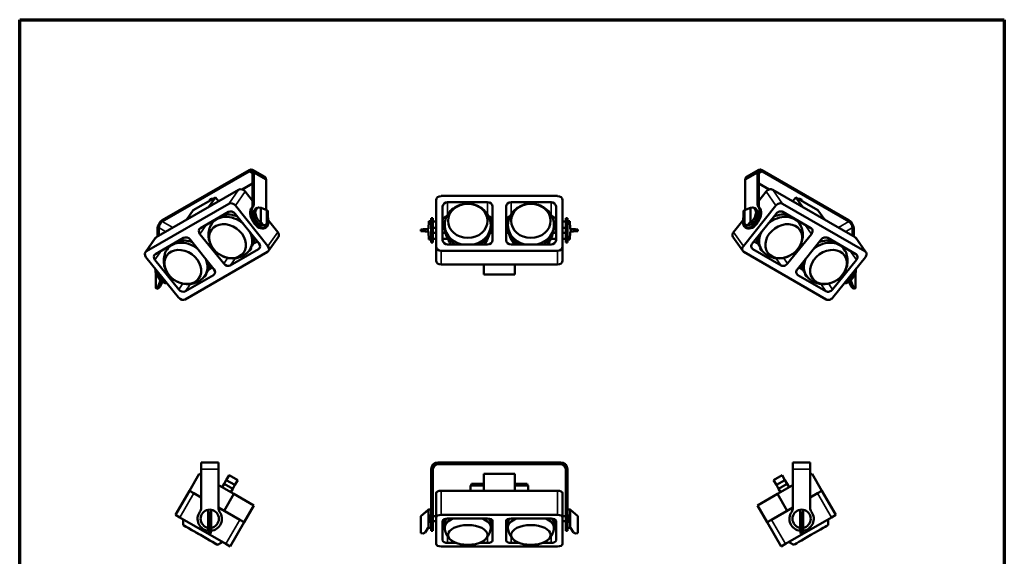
# Model space of a CAD drawing. Header units: millimetres. Extents: x 20 to 2980, y 20 to 2980.
# Tile 4 of 4: x 20 to 2980, y 1366 to 2980. Entities that reach past the tile are written whole.
import ezdxf

# ---------------------------------------------------------------- set-up
doc = ezdxf.new("R2010")
doc.units = ezdxf.units.MM
for name, color, linetype, lineweight in [('Border (ISO)', 7, 'Continuous', 70), ('Visible (ISO)', 7, 'Continuous', 50), ('Visible Narrow (ISO)', 7, 'Continuous', 35)]:
    doc.layers.add(name, color=color, linetype=linetype, lineweight=lineweight)

# ---------------------------------------------------------------- blocks, each defined once
blk = doc.blocks.new('Borders Chauvet')
at = {"layer": 'Border (ISO)'}
for p, q in [((20, 2980), (2980, 2980)), ((20, 20), (20, 2980)), ((2980, 2980), (2980, 20))]:
    blk.add_line(p, q, dxfattribs=at)

msp = doc.modelspace()

# ---------------------------------------------------------------- linework, layer by layer
at = {"layer": 'Visible (ISO)'}
for p, q in [((709.7, 2527.7), (448.8, 2377)), ((448.8, 2373), (709.7, 2523.6)), ((756.5, 2507.4), (719.7, 2528.7)), ((720.3, 2422.2), (720.3, 2517.5)), ((723.8, 2519.5), (723.8, 2424.2)), ((2205.4, 2507.4), (2242.2, 2528.7)), ((2238.1, 2519.5), (2238.1, 2424.2)), ((2241.6, 2422.2), (2241.6, 2517.5)), ((2513.1, 2377), (2252.2, 2527.7)), ((2252.2, 2523.6), (2513.1, 2373)), ((720.3, 2487.3), (689.2, 2469.3)), ((760.6, 2408.4), (760.6, 2498.3)), ((2201.3, 2408.2), (2201.3, 2498.3)), ((2272.7, 2469.3), (2241.6, 2487.3)), ((430.7, 2325.7), (678.2, 2468.5)), ((698, 2463.2), (720.3, 2435.5)), ((2241.6, 2435.5), (2263.9, 2463.2)), ((2283.7, 2468.5), (2531.2, 2325.7)), ((608.3, 2445.6), (542, 2407.4)), ((587.6, 2416.2), (608.3, 2445.6)), ((617.9, 2433.7), (608.3, 2445.6)), ((1271.9, 2436.7), (1271.9, 2298.2)), ((1636.9, 2449.7), (1286.9, 2449.7)), ((1306.5, 2431), (1426.3, 2431)), ((1497.5, 2431), (1617.3, 2431)), ((1651.9, 2298.2), (1651.9, 2436.7)), ((2353.6, 2445.6), (2344, 2433.7)), ((2419.9, 2407.4), (2353.6, 2445.6)), ((2353.6, 2445.6), (2374.3, 2416.2)), ((648.5, 2426.3), (401, 2283.4)), ((542, 2407.4), (521.3, 2378)), ((563.2, 2352.9), (647.9, 2401.8)), ((766.3, 2299.1), (668.3, 2421)), ((728.5, 2410.7), (734.1, 2413.9)), ((745.1, 2414.3), (745.1, 2370)), ((745.6, 2414.5), (762.8, 2407.5)), ((762.8, 2365.1), (762.8, 2407.5)), ((762.8, 2407.5), (766.2, 2405.3)), ((766.2, 2405.3), (766.2, 2363.1)), ((1291.5, 2316.9), (1291.5, 2418)), ((1441.3, 2418), (1441.3, 2316.9)), ((1482.5, 2316.9), (1482.5, 2418)), ((1632.3, 2418), (1632.3, 2316.9)), ((2293.6, 2421), (2195.6, 2299.1)), ((2195.6, 2405.4), (2199.2, 2407.3)), ((2195.6, 2363), (2195.6, 2405.4)), ((2199.2, 2407.3), (2216.7, 2414.4)), ((2199.2, 2407.3), (2199.2, 2365.1)), ((2216.8, 2414.3), (2216.8, 2370)), ((2233.4, 2410.7), (2227.8, 2413.9)), ((2560.9, 2283.4), (2313.4, 2426.3)), ((2314, 2401.8), (2398.7, 2352.9)), ((2440.6, 2378), (2419.9, 2407.4)), ((596.1, 2371.9), (598.7, 2368.6)), ((667.7, 2396.5), (739.2, 2307.6)), ((745.9, 2370.4), (752.9, 2362.2)), ((767.8, 2376.5), (796, 2341.3)), ((1248.9, 2351.2), (1249.7, 2374.2)), ((1257.4, 2374.2), (1249.7, 2374.2)), ((1257.4, 2310.2), (1257.4, 2383.2)), ((1262.4, 2383.2), (1257.4, 2383.2)), ((1262.4, 2383.2), (1262.4, 2310.2)), ((1262.4, 2372.7), (1271.9, 2372.7)), ((1291.5, 2372.7), (1298.7, 2372.7)), ((1625.1, 2372.7), (1632.3, 2372.7)), ((1651.9, 2372.7), (1661.4, 2372.7)), ((1661.4, 2383.2), (1661.4, 2310.2)), ((1666.4, 2383.2), (1661.4, 2383.2)), ((1666.4, 2310.2), (1666.4, 2383.2)), ((1666.4, 2374.2), (1674.1, 2374.2)), ((1674.1, 2374.2), (1674.9, 2351.2)), ((2165.9, 2341.3), (2194.1, 2376.5)), ((2208.9, 2362.5), (2215.7, 2370.5)), ((2222.7, 2307.6), (2294.2, 2396.5)), ((2363.2, 2368.6), (2365.8, 2371.9)), ((434.6, 2352.5), (434.6, 2327.9)), ((438.2, 2329.9), (438.2, 2354.6)), ((752.9, 2362.2), (757.7, 2362.1)), ((752.9, 2362.2), (758.1, 2359.5)), ((760.5, 2355.2), (756.9, 2353.2)), ((762.8, 2365.1), (757.7, 2362.1)), ((757.7, 2362.1), (762, 2359.8)), ((762, 2359.8), (758.1, 2359.5)), ((766.2, 2363.1), (762, 2359.8)), ((762.8, 2365.1), (766.2, 2363.1)), ((1225.8, 2344.2), (1226, 2349.2)), ((1225.8, 2344.2), (1232.5, 2343.7)), ((1226, 2349.2), (1232.5, 2349.8)), ((1232.5, 2349.8), (1238.5, 2350.3)), ((1232.5, 2343.7), (1232.5, 2349.8)), ((1238.7, 2343.1), (1232.5, 2343.7)), ((1238.5, 2350.3), (1247.4, 2351.1)), ((1238.7, 2343.1), (1238.5, 2350.3)), ((1247.7, 2342.3), (1238.7, 2343.1)), ((1247.4, 2351.1), (1248.9, 2351.2)), ((1248.9, 2342.2), (1247.7, 2342.3)), ((1249.7, 2319.2), (1248.9, 2342.2)), ((1271.9, 2354.2), (1262.4, 2354.2)), ((1271.9, 2339.2), (1262.4, 2339.2)), ((1297.9, 2354.2), (1291.5, 2354.2)), ((1300.4, 2339.2), (1291.5, 2339.2)), ((1441.3, 2339.2), (1433.4, 2339.2)), ((1441.3, 2354.2), (1435.9, 2354.2)), ((1487.9, 2354.2), (1482.5, 2354.2)), ((1490.4, 2339.2), (1482.5, 2339.2)), ((1632.3, 2339.2), (1623.4, 2339.2)), ((1632.3, 2354.2), (1625.9, 2354.2)), ((1661.4, 2354.2), (1651.9, 2354.2)), ((1661.4, 2339.2), (1651.9, 2339.2)), ((1674.9, 2342.2), (1674.1, 2319.2)), ((1674.9, 2351.2), (1676.1, 2351.1)), ((1676.4, 2342.4), (1674.9, 2342.2)), ((1676.1, 2351.1), (1685.1, 2350.3)), ((1685.3, 2343.1), (1676.4, 2342.4)), ((1685.1, 2350.3), (1691.3, 2349.8)), ((1685.1, 2350.3), (1685.3, 2343.1)), ((1691.3, 2343.7), (1685.3, 2343.1)), ((1698, 2349.2), (1691.3, 2349.8)), ((1691.3, 2349.8), (1691.3, 2343.7)), ((1697.8, 2344.2), (1691.3, 2343.7)), ((1698, 2349.2), (1697.8, 2344.2)), ((2195.6, 2363), (2199.2, 2365.1)), ((2195.6, 2363), (2199.9, 2359.6)), ((2199.2, 2365.1), (2204.2, 2362.3)), ((2199.9, 2359.6), (2204.2, 2362.3)), ((2203.9, 2359.3), (2199.9, 2359.6)), ((2205, 2353.2), (2201.4, 2355.2)), ((2203.9, 2359.3), (2208.9, 2362.5)), ((2204.2, 2362.3), (2208.9, 2362.5)), ((2523.7, 2329.9), (2523.7, 2354.6)), ((2527.3, 2352.5), (2527.3, 2327.9)), ((397.9, 2280.6), (427.6, 2322.9)), ((428.1, 2274.9), (512.8, 2323.8)), ((532.6, 2318.5), (604.1, 2229.6)), ((633.3, 2246.4), (561.8, 2335.4)), ((721.2, 2305.5), (734.6, 2313.3)), ((768, 2284.3), (797.7, 2326.6)), ((1257.4, 2319.2), (1249.7, 2319.2)), ((1262.4, 2310.2), (1257.4, 2310.2)), ((1271.9, 2320.7), (1262.4, 2320.7)), ((1307.1, 2320.7), (1291.5, 2320.7)), ((1632.3, 2320.7), (1616.7, 2320.7)), ((1661.4, 2320.7), (1651.9, 2320.7)), ((1666.4, 2310.2), (1661.4, 2310.2)), ((1666.4, 2319.2), (1674.1, 2319.2)), ((2193.9, 2284.3), (2164.2, 2326.6)), ((2227.3, 2313.3), (2240.7, 2305.5)), ((2400.1, 2335.4), (2328.6, 2246.4)), ((2357.8, 2229.6), (2429.3, 2318.5)), ((2449.1, 2323.8), (2533.8, 2274.9)), ((2564, 2280.6), (2534.3, 2322.9)), ((461, 2293.9), (463.9, 2290.4)), ((517.4, 2138.7), (764.9, 2281.5)), ((737.8, 2290), (653.1, 2241.1)), ((716.1, 2291.4), (714.8, 2293.1)), ((1271.9, 2298.2), (1271.9, 2256.2)), ((1286.9, 2285.2), (1636.9, 2285.2)), ((1426.3, 2303.9), (1306.5, 2303.9)), ((1617.3, 2303.9), (1497.5, 2303.9)), ((1651.9, 2298.2), (1651.9, 2256.2)), ((2197, 2281.5), (2444.5, 2138.7)), ((2308.8, 2241.1), (2224.1, 2290)), ((2245.8, 2291.4), (2247.1, 2293.1)), ((2498, 2290.4), (2500.9, 2293.9)), ((399.6, 2265.9), (497.6, 2144)), ((498.2, 2168.4), (426.7, 2257.4)), ((2535.2, 2257.4), (2463.7, 2168.4)), ((2464.3, 2144), (2562.3, 2265.9)), ((586.8, 2228), (599.5, 2235.3)), ((1636.9, 2243.2), (1286.9, 2243.2)), ((1415, 2243.2), (1415, 2214)), ((1508.8, 2214), (1508.8, 2243.2)), ((2362.4, 2235.3), (2375.1, 2228)), ((429, 2214.7), (430.1, 2216.6)), ((429, 2214.7), (429, 2172.5)), ((437.1, 2180.1), (442.9, 2195.4)), ((449.3, 2192), (442.3, 2177.1)), ((602.7, 2212), (518, 2163.1)), ((581.1, 2213.4), (580, 2214.8)), ((1415, 2214), (1508.8, 2214)), ((2443.9, 2163.1), (2359.2, 2212)), ((2380.8, 2213.4), (2381.9, 2214.8)), ((2519.7, 2177.2), (2512.9, 2191.8)), ((2518.8, 2195.5), (2524.6, 2180)), ((2531.8, 2216.7), (2533, 2214.7)), ((2533, 2172.3), (2533, 2214.7)), ((429, 2172.5), (433.2, 2174.9)), ((432.4, 2170.3), (429, 2172.5)), ((432.4, 2170.3), (437.6, 2172.3)), ((433.2, 2174.9), (437.1, 2180.1)), ((437.6, 2172.3), (433.2, 2174.9)), ((442.3, 2177.1), (437.1, 2180.1)), ((442.3, 2177.1), (437.6, 2172.3)), ((2524.6, 2180), (2519.7, 2177.2)), ((2524.4, 2172.4), (2519.7, 2177.2)), ((2528.6, 2174.8), (2524.4, 2172.4)), ((2529.3, 2170.5), (2524.4, 2172.4)), ((2524.6, 2180), (2528.6, 2174.8)), ((2533, 2172.3), (2528.6, 2174.8)), ((2533, 2172.3), (2529.3, 2170.5)), ((565.3, 1648.5), (617.3, 1648.5)), ((565.3, 1628.5), (565.3, 1648.5)), ((565.3, 1628.5), (565.3, 1511.8)), ((617.3, 1628.5), (617.3, 1648.5)), ((617.3, 1511.8), (617.3, 1628.5)), ((1257.4, 1628.5), (1257.4, 1511.8)), ((1262.4, 1511.8), (1262.4, 1628.5)), ((1646.4, 1648.5), (1277.4, 1648.5)), ((1277.4, 1643.5), (1646.4, 1643.5)), ((1661.4, 1511.8), (1661.4, 1628.5)), ((1666.4, 1628.5), (1666.4, 1511.8)), ((2344.6, 1648.5), (2396.6, 1648.5)), ((2344.6, 1648.5), (2344.6, 1628.5)), ((2344.6, 1511.8), (2344.6, 1628.5)), ((2396.6, 1628.5), (2396.6, 1648.5)), ((2396.6, 1628.5), (2396.6, 1511.8)), ((530.3, 1563.3), (559.5, 1614)), ((565.3, 1610.6), (559.5, 1614)), ((649.7, 1610.2), (641.2, 1595.5)), ((675.7, 1595.2), (649.7, 1610.2)), ((1508.8, 1614), (1415, 1614)), ((1415, 1614), (1415, 1563.3)), ((1508.8, 1563.3), (1508.8, 1614)), ((2312.2, 1610.2), (2286.2, 1595.2)), ((2320.7, 1595.5), (2312.2, 1610.2)), ((2402.4, 1614), (2396.6, 1610.6)), ((2402.4, 1614), (2431.6, 1563.3)), ((617.3, 1592), (618.1, 1591.5)), ((618.1, 1591.5), (617.3, 1590.1)), ((619.7, 1579.2), (617.3, 1580.6)), ((619.7, 1579.2), (617.3, 1575.1)), ((619.7, 1579.2), (663.7, 1553.8)), ((634.7, 1584.2), (628.8, 1574)), ((641.2, 1595.5), (634.7, 1584.2)), ((660.7, 1569.2), (634.7, 1584.2)), ((667.2, 1580.5), (641.2, 1595.5)), ((654.8, 1559), (660.7, 1569.2)), ((660.7, 1569.2), (667.2, 1580.5)), ((667.2, 1580.5), (675.7, 1595.2)), ((1415, 1579.2), (1375.3, 1579.2)), ((1375.3, 1563.3), (1375.3, 1579.2)), ((1377.4, 1579.2), (1378.4, 1584.2)), ((1378.4, 1584.2), (1411.9, 1584.2)), ((1411.9, 1584.2), (1415, 1585.6)), ((1508.8, 1585.6), (1511.9, 1584.2)), ((1508.8, 1579.2), (1548.5, 1579.2)), ((1511.9, 1584.2), (1545.4, 1584.2)), ((1545.4, 1584.2), (1546.4, 1579.2)), ((1548.5, 1579.2), (1548.5, 1563.3)), ((2286.2, 1595.2), (2294.7, 1580.5)), ((2320.7, 1595.5), (2294.7, 1580.5)), ((2294.7, 1580.5), (2301.2, 1569.2)), ((2342.2, 1579.2), (2298.2, 1553.8)), ((2301.2, 1569.2), (2327.2, 1584.2)), ((2301.2, 1569.2), (2307.1, 1559)), ((2327.2, 1584.2), (2320.7, 1595.5)), ((2333.1, 1574), (2327.2, 1584.2)), ((2344.6, 1580.6), (2342.2, 1579.2)), ((2344.6, 1575.1), (2342.2, 1579.2)), ((2343.8, 1591.5), (2344.6, 1592)), ((2343.8, 1591.5), (2344.6, 1590.1)), ((488.3, 1490.6), (530.3, 1563.3)), ((543.3, 1555.8), (530.3, 1563.3)), ((543.3, 1555.8), (565.3, 1543.1)), ((634.5, 1503.1), (663.7, 1553.8)), ((663.7, 1553.8), (724, 1519)), ((1271.9, 1483.1), (1271.9, 1555.8)), ((1286.9, 1563.3), (1636.9, 1563.3)), ((1651.9, 1483.1), (1651.9, 1555.8)), ((2298.2, 1553.8), (2237.9, 1519)), ((2298.2, 1553.8), (2327.4, 1503.1)), ((2396.6, 1543.1), (2418.6, 1555.8)), ((2431.6, 1563.3), (2418.6, 1555.8)), ((2473.6, 1490.6), (2431.6, 1563.3)), ((617.3, 1513.1), (681.8, 1475.8)), ((724, 1519), (694.8, 1468.3)), ((1257.4, 1511.8), (1257.4, 1500.2)), ((1262.4, 1500.2), (1262.4, 1511.8)), ((1661.4, 1500.2), (1661.4, 1511.8)), ((1666.4, 1511.8), (1666.4, 1500.2)), ((2267.1, 1468.3), (2237.9, 1519)), ((2280.1, 1475.8), (2344.6, 1513.1)), ((488.3, 1490.6), (501.3, 1483.1)), ((639.8, 1403.1), (501.3, 1483.1)), ((586.8, 1506.2), (586.8, 1451.9)), ((586.9, 1506.2), (588.8, 1487.2)), ((588.8, 1435.3), (588.8, 1487.2)), ((588.8, 1487.2), (593.8, 1487.2)), ((593.8, 1487.2), (595.8, 1506.2)), ((593.8, 1487.2), (593.8, 1435.5)), ((595.8, 1506.2), (595.8, 1451.9)), ((1248.2, 1506.2), (1225.8, 1487.2)), ((1225.8, 1435.3), (1225.8, 1487.2)), ((1225.8, 1487.2), (1226, 1487.2)), ((1226, 1487.2), (1248.7, 1506.2)), ((1226, 1487.2), (1226, 1435.5)), ((1257.4, 1506.5), (1248.9, 1506.5)), ((1248.9, 1506.2), (1248.9, 1451.9)), ((1257.4, 1442.5), (1257.4, 1500.2)), ((1262.4, 1500.2), (1262.4, 1442.5)), ((1271.9, 1486.5), (1262.4, 1486.5)), ((1271.9, 1483.1), (1271.9, 1403.1)), ((1636.9, 1490.6), (1286.9, 1490.6)), ((1661.4, 1486.5), (1651.9, 1486.5)), ((1651.9, 1403.1), (1651.9, 1483.1)), ((1661.4, 1500.2), (1661.4, 1442.5)), ((1666.4, 1506.5), (1674.9, 1506.5)), ((1666.4, 1442.5), (1666.4, 1500.2)), ((1674.9, 1506.2), (1674.9, 1451.9)), ((1675.6, 1506.2), (1698, 1487.2)), ((1698, 1435.3), (1698, 1487.2)), ((2460.6, 1483.1), (2322.1, 1403.1)), ((2366.1, 1506.2), (2366.1, 1451.9)), ((2366.2, 1506.2), (2368.1, 1487.2)), ((2368.1, 1435.3), (2368.1, 1487.2)), ((2368.1, 1487.2), (2373.1, 1487.2)), ((2373.1, 1487.2), (2375.1, 1506.2)), ((2373.1, 1487.2), (2373.1, 1435.5)), ((2375.1, 1506.2), (2375.1, 1451.9)), ((2460.6, 1483.1), (2473.6, 1490.6)), ((586.9, 1451.9), (587.7, 1437.8)), ((594.9, 1437.9), (595.6, 1451.9)), ((652.8, 1395.6), (694.8, 1468.3)), ((694.8, 1468.3), (681.8, 1475.8)), ((1238.5, 1437.9), (1247.4, 1451.9)), ((1247.5, 1451.5), (1238.7, 1437.8)), ((1257.4, 1451.5), (1247.3, 1451.5)), ((1271.9, 1471.5), (1262.4, 1471.5)), ((1291.5, 1413.9), (1291.5, 1472.3)), ((1298.8, 1471.5), (1291.5, 1471.5)), ((1306.5, 1479.8), (1426.3, 1479.8)), ((1441.3, 1471.5), (1435, 1471.5)), ((1441.3, 1472.3), (1441.3, 1413.9)), ((1482.5, 1413.9), (1482.5, 1472.3)), ((1488.8, 1471.5), (1482.5, 1471.5)), ((1497.5, 1479.8), (1617.3, 1479.8)), ((1632.3, 1471.5), (1625, 1471.5)), ((1632.3, 1472.3), (1632.3, 1413.9)), ((1661.4, 1471.5), (1651.9, 1471.5)), ((1666.4, 1451.5), (1676.3, 1451.5)), ((1676.1, 1451.9), (1685.1, 1437.8)), ((2280.1, 1475.8), (2267.1, 1468.3)), ((2309.1, 1395.6), (2267.1, 1468.3)), ((2366.2, 1451.9), (2367, 1437.8)), ((2374.2, 1437.9), (2375, 1451.9)), ((587.7, 1437.8), (588.2, 1434.7)), ((588.8, 1435.3), (588.2, 1434.7)), ((588.2, 1434.7), (594.3, 1434.9)), ((588.8, 1435.3), (593.8, 1435.5)), ((593.8, 1435.5), (594.3, 1434.9)), ((594.3, 1434.9), (594.9, 1437.9)), ((1225.8, 1435.3), (1226, 1435.5)), ((1225.8, 1435.3), (1232.5, 1434.7)), ((1226, 1435.5), (1232.5, 1434.9)), ((1232.5, 1434.9), (1238.5, 1437.9)), ((1238.7, 1437.8), (1232.5, 1434.7)), ((1232.5, 1434.7), (1232.5, 1434.9)), ((1238.7, 1437.8), (1238.5, 1437.9)), ((1262.4, 1442.5), (1257.4, 1442.5)), ((1666.4, 1442.5), (1661.4, 1442.5)), ((1685.1, 1437.8), (1691.3, 1434.7)), ((1698, 1435.3), (1691.3, 1434.7)), ((2367, 1437.8), (2367.6, 1434.7)), ((2368.1, 1435.3), (2367.6, 1434.7)), ((2367.6, 1434.7), (2373.7, 1434.9)), ((2368.1, 1435.3), (2373.1, 1435.5)), ((2373.1, 1435.5), (2373.7, 1434.9)), ((2373.7, 1434.9), (2374.2, 1437.9)), ((639.8, 1403.1), (652.8, 1395.6)), ((1286.9, 1395.6), (1636.9, 1395.6)), ((1331.7, 1406.4), (1306.5, 1406.4)), ((1426.3, 1406.4), (1402.1, 1406.4)), ((1521.7, 1406.4), (1497.5, 1406.4)), ((1617.3, 1406.4), (1592.1, 1406.4)), ((2309.1, 1395.6), (2322.1, 1403.1))]:
    msp.add_line(p, q, dxfattribs=at)
for centre, radius, start, end in [((1277.4, 1628.5), 20, 90, 180), ((1277.4, 1628.5), 15, 90, 180), ((1646.4, 1628.5), 20, 0, 90), ((1646.4, 1628.5), 15, 0, 90), ((545.3, 1511.8), 20, 324.5043, 0), ((637.3, 1511.8), 20, 180, 215.4957), ((2324.6, 1511.8), 20, 324.5043, 0), ((2416.6, 1511.8), 20, 180, 215.4957), ((591.3, 1479), 36.5, 144.5043, 263.9045), ((591.3, 1479), 27.5, 99.3938, 260.6062), ((591.3, 1479), 27.5, 99.2706, 99.3938), ((591.3, 1479), 27.5, 80.6416, 99.2706), ((591.3, 1479), 36.5, 276.051, 35.4957), ((591.3, 1479), 27.5, 80.6062, 80.6416), ((591.3, 1479), 27.5, 279.3938, 80.6062), ((2370.6, 1479), 36.5, 144.5043, 263.9045), ((2370.6, 1479), 27.5, 99.3938, 260.6062), ((2370.6, 1479), 27.5, 99.2706, 99.3938), ((2370.6, 1479), 27.5, 80.6416, 99.2706), ((2370.6, 1479), 36.5, 276.051, 35.4957), ((2370.6, 1479), 27.5, 80.6062, 80.6416), ((2370.6, 1479), 27.5, 279.3938, 80.6062), ((561.6, 1466.2), 50.2, 167.9875, 187.1617), ((591.3, 1479), 27.5, 260.6062, 260.8186), ((591.3, 1479), 27.5, 279.1139, 279.3938), ((2370.6, 1479), 27.5, 260.6062, 260.8186), ((2370.6, 1479), 27.5, 279.1139, 279.3938), ((2400.3, 1466.2), 50.2, 352.8383, 12.0125), ((595, 1446.9), 50.2, 292.8383, 312.0125), ((2366.9, 1446.9), 50.2, 227.9875, 247.1617)]:
    msp.add_arc(centre, radius, start, end, dxfattribs=at)
for centre, major_axis, ratio, start_param, end_param in [((709.7, 2511.4), (10, 17.3), 0.57735, 5.497787, 7.068583), ((709.7, 2511.4), (7.5, 13), 0.57735, 5.497787, 7.068583), ((2252.2, 2511.4), (-10, 17.3), 0.57735, 5.497787, 7.068583), ((2252.2, 2511.4), (-7.5, 13), 0.57735, 5.497787, 7.068583), ((746.5, 2490.1), (10, 17.3), 0.57735, 5.497787, 6.283185), ((2215.4, 2490.1), (-10, 17.3), 0.57735, 0, 0.785398), ((687.4, 2457.1), (-12.3, 8.6), 0.788675, 4.36151, 5.932306), ((2274.5, 2457.1), (12.3, 8.6), 0.788675, 0.350879, 1.921676), ((597.6, 2437.7), (-6.5, 0), 0.57735, 4.275975, 6.719599), ((597.6, 2441.7), (6.5, 0), 0.57735, 3.716704, 4.368481), ((657.7, 2414.9), (-12.3, 8.6), 0.788675, 4.36151, 5.932306), ((1286.9, 2436.7), (-15, 0), 0.866025, 4.712389, 6.283185), ((1306.5, 2418), (-15, 0), 0.866025, 4.712389, 6.283185), ((1426.3, 2418), (15, 0), 0.866025, 0, 1.570796), ((1497.5, 2418), (-15, 0), 0.866025, 4.712389, 6.283185), ((1617.3, 2418), (15, 0), 0.866025, 0, 1.570796), ((1636.9, 2436.7), (15, 0), 0.866025, 0, 1.570796), ((2304.2, 2414.9), (12.3, 8.6), 0.788675, 0.350879, 1.921676), ((2364.3, 2437.7), (6.5, 0), 0.57735, 5.846771, 8.290396), ((2364.3, 2441.7), (6.5, 0), 0.57735, 5.056297, 5.708074), ((657.1, 2390.4), (-12.3, 8.6), 0.788675, 4.36151, 5.932306), ((738.7, 2384.8), (18.2, -31.6), 0.57735, 3.307474, 6.283185), ((742.2, 2386.8), (-18.2, 31.6), 0.57735, 0.165882, 4.204512), ((706.2, 2430.4), (10, -17.3), 0.57735, 0.165882, 0.785398), ((742.2, 2386.8), (13.7, -23.8), 0.57735, 3.141593, 6.107223), ((709.7, 2432.4), (10, -17.3), 0.57735, 0.165882, 0.785398), ((748.3, 2390.4), (14.5, -23.4), 0.597134, 2.501432, 5.315119), ((784.5, 2411.3), (241.5, 117.8), 0.075137, 1.695959, 1.698109), ((2219.7, 2386.8), (18.2, 31.6), 0.57735, 2.078673, 6.117304), ((2223.2, 2384.8), (-18.2, -31.6), 0.57735, 0, 2.975711), ((2219.7, 2386.8), (13.7, 23.8), 0.57735, 3.299386, 6.283185), ((2177.4, 2411.3), (241.5, -117.8), 0.075137, 1.443483, 1.444102), ((2213.6, 2390.4), (-14.5, -23.4), 0.597134, 0.968067, 3.781753), ((2252.2, 2432.4), (-10, -17.3), 0.57735, 5.497787, 6.117304), ((2255.7, 2430.4), (-10, -17.3), 0.57735, 5.497787, 6.117304), ((2304.8, 2390.4), (12.3, 8.6), 0.788675, 0.350879, 1.921676), ((448.8, 2360.7), (-10, -17.3), 0.57735, 3.926991, 5.497787), ((448.8, 2360.7), (7.5, 13), 0.57735, 0.785398, 2.356194), ((654.1, 2326.9), (-56.7, 39.9), 0.788656, 4.607656, 6.395215), ((659.5, 2334.6), (56.2, -39.5), 0.788656, 1.836423, 2.527254), ((784.5, 2411.3), (241.5, 117.8), 0.075137, 4.511796, 4.515504), ((748.3, 2390.4), (13.1, -24.2), 0.556861, 0.487475, 1.115874), ((1306.5, 2376), (-15, 0), 0.866025, 4.85947, 6.283185), ((1366.9, 2361.9), (-69.3, 0), 0.866025, 6.131648, 7.59187), ((1366.9, 2361.9), (69.3, 0), 0.866025, 4.974653, 6.434722), ((1426.3, 2376), (15, 0), 0.866025, 0, 1.350177), ((1497.5, 2376), (-15, 0), 0.866025, 4.933008, 6.283185), ((1556.9, 2361.9), (-69.3, 0), 0.866025, 6.131648, 7.591717), ((1556.9, 2361.9), (69.3, 0), 0.866025, 4.974501, 6.434722), ((1617.3, 2376), (15, 0), 0.866025, 0, 1.423716), ((2213.6, 2390.4), (-13.1, -24.2), 0.556861, 5.18716, 5.775862), ((2177.4, 2411.3), (241.5, -117.8), 0.075137, 4.908096, 4.912982), ((2307.8, 2326.9), (56.7, 39.9), 0.788656, 6.171156, 7.958715), ((2302.4, 2334.6), (-56.2, -39.5), 0.788656, 3.755931, 4.446762), ((2513.1, 2360.7), (10, -17.3), 0.57735, 0.785398, 2.356194), ((2513.1, 2360.7), (7.5, -13), 0.57735, 0.785398, 2.356194), ((572.4, 2341.5), (-12.3, 8.6), 0.788675, 5.932306, 7.503102), ((654.1, 2326.9), (56.7, -39.9), 0.788656, 6.171156, 7.256985), ((785.4, 2335.2), (12.3, -8.6), 0.788675, 0, 1.219917), ((1264.9, 2346.7), (-1.9, 27.5), 0.635868, 1.367459, 1.686771), ((1366.9, 2354.2), (-68.7, 0), 0.866025, 0.151587, 1.009124), ((1366.9, 2354.2), (68.7, 0), 0.866025, 5.274213, 6.131598), ((1556.9, 2354.2), (-68.7, 0), 0.866025, 0.151587, 1.008972), ((1556.9, 2354.2), (68.7, 0), 0.866025, 5.274061, 6.131598), ((1658.9, 2346.7), (1.9, -27.5), 0.635868, 1.367459, 1.686771), ((2176.5, 2335.2), (-12.3, -8.6), 0.788675, 5.063268, 6.283185), ((2307.8, 2326.9), (-56.7, -39.9), 0.788656, 5.309385, 6.395215), ((2389.5, 2341.5), (12.3, 8.6), 0.788675, 5.063268, 6.634065), ((439.9, 2314.2), (-12.3, 8.6), 0.788675, 5.932306, 6.283185), ((519.7, 2249.3), (-56.7, 39.9), 0.788694, 4.661523, 6.395229), ((525.1, 2257), (-56.2, 39.5), 0.788694, 5.002889, 5.6688), ((522, 2312.4), (-12.3, 8.6), 0.788675, 4.36151, 5.932306), ((659.5, 2334.6), (56.2, -39.5), 0.788656, 0.112067, 0.60344), ((1306.5, 2316.9), (-15, 0), 0.866025, 0, 1.570796), ((1426.3, 2316.9), (15, 0), 0.866025, 4.712389, 6.283185), ((1497.5, 2316.9), (-15, 0), 0.866025, 0, 1.570796), ((1617.3, 2316.9), (15, 0), 0.866025, 4.712389, 6.283185), ((2302.4, 2334.6), (-56.2, -39.5), 0.788656, 5.679746, 6.171119), ((2442.2, 2249.3), (56.7, 39.9), 0.788694, 6.171141, 7.904848), ((2436.8, 2257), (56.2, 39.5), 0.788694, 0.614385, 1.280296), ((2439.9, 2312.4), (12.3, 8.6), 0.788675, 0.350879, 1.921676), ((2522, 2314.2), (12.3, 8.6), 0.788675, 0, 0.350879), ((410.2, 2272), (-12.3, 8.6), 0.788675, 5.932306, 7.503102), ((710.3, 2286.7), (5.85, 4.7), 0.211325, 4.040847, 6.283185), ((728.6, 2301.4), (12.3, -8.6), 0.788675, 5.932306, 7.503102), ((755.7, 2293), (12.3, -8.6), 0.788675, 5.932306, 7.503102), ((1286.9, 2298.2), (-15, 0), 0.866025, 0, 1.570796), ((1636.9, 2298.2), (15, 0), 0.866025, 4.712389, 6.283185), ((2206.2, 2293), (-12.3, -8.6), 0.788675, 5.063268, 6.634065), ((2233.3, 2301.4), (-12.3, -8.6), 0.788675, 5.063268, 6.634065), ((2251.6, 2286.7), (-5.85, 4.7), 0.211325, 0, 2.242338), ((2551.7, 2272), (12.3, 8.6), 0.788675, 5.063268, 6.634065), ((437.3, 2263.5), (-12.3, 8.6), 0.788675, 5.932306, 7.503102), ((519.7, 2249.3), (56.7, -39.9), 0.788694, 6.171141, 7.20306), ((1286.9, 2256.2), (-15, 0), 0.866025, 0, 1.570796), ((1636.9, 2256.2), (15, 0), 0.866025, 4.712389, 6.283185), ((2442.2, 2249.3), (-56.7, -39.9), 0.788694, 5.36331, 6.395229), ((2524.6, 2263.5), (12.3, 8.6), 0.788675, 5.063268, 6.634065), ((453, 2219.9), (18.2, -31.6), 0.57735, 4.03981, 5.908566), ((446.9, 2216.3), (13.1, -24.2), 0.556861, 4.027009, 5.35011), ((456.6, 2221.9), (-18.2, 31.6), 0.57735, 1.158778, 2.506413), ((525.1, 2257), (56.2, -39.5), 0.788694, 0.112081, 0.578508), ((593.5, 2223.5), (12.3, -8.6), 0.788675, 5.932306, 7.503102), ((643.9, 2252.5), (12.3, -8.6), 0.788675, 4.36151, 5.932306), ((2318, 2252.5), (-12.3, -8.6), 0.788675, 0.350879, 1.921676), ((2368.4, 2223.5), (-12.3, -8.6), 0.788675, 5.063268, 6.634065), ((2436.8, 2257), (-56.2, -39.5), 0.788694, 5.704677, 6.171104), ((2508.9, 2219.9), (-18.2, -31.6), 0.57735, 0.374619, 2.243375), ((2505.3, 2221.9), (18.2, 31.6), 0.57735, 3.776772, 5.124407), ((2515, 2216.3), (-13.1, -24.2), 0.556861, 0.933075, 2.256176), ((410.7, 2195.4), (202.5, 140.5), 0.074936, 4.819511, 4.824397), ((458.3, 2222.9), (-9.7, -30.8), 0.705219, 5.993323, 6.312635), ((410.7, 2195.4), (-241.5, -117.8), 0.075137, 1.694401, 1.696284), ((575.2, 2208.7), (5.85, 4.7), 0.211325, 4.17602, 6.283185), ((2386.7, 2208.7), (-5.85, 4.7), 0.211325, 0, 2.107166), ((2551.2, 2195.4), (-241.5, 117.8), 0.075137, 1.445309, 1.448369), ((2503.6, 2222.9), (8.5, -31.3), 0.661297, 0.040228, 0.35954), ((2551.2, 2195.4), (202.5, -140.5), 0.074936, 4.600381, 4.604089), ((508.8, 2174.6), (12.3, -8.6), 0.788675, 4.36151, 5.932306), ((2453.1, 2174.6), (-12.3, -8.6), 0.788675, 0.350879, 1.921676), ((508.2, 2150.1), (12.3, -8.6), 0.788675, 4.36151, 5.932306), ((2453.7, 2150.1), (-12.3, -8.6), 0.788675, 0.350879, 1.921676), ((1286.9, 1555.8), (-15, 0), 0.5, 4.712389, 6.283185), ((1636.9, 1555.8), (15, 0), 0.5, 0, 1.570796), ((1216.2, 1479), (-32.8, -27.5), 0.022441, 3.005007, 3.330144), ((1197.6, 1479), (314.3, 0), 0.087489, 1.406843, 1.407462), ((1248.7, 1479), (0, -27.5), 0.034921, 0.163953, 2.977639), ((1286.9, 1483.1), (-15, 0), 0.5, 4.712389, 6.283185), ((1636.9, 1483.1), (15, 0), 0.5, 0, 1.570796), ((1675.1, 1479), (0, -27.5), 0.034921, 3.305546, 6.119232), ((1707.6, 1479), (32.8, -27.5), 0.022441, 2.953041, 3.114844), ((1726.2, 1479), (314.3, 0), 0.087489, 1.732599, 1.73475), ((563.1, 1430.2), (51.4, -29.7), 0.000033, 3.141617, 6.28316), ((563.1, 1430.2), (-51.4, 29.7), 0.000033, 3.141568, 6.28321), ((1264.9, 1479), (-17.6, -27.5), 0.029433, 6.142908, 6.301976), ((1197.6, 1479), (314.3, 0), 0.087489, 4.871456, 4.876342), ((1306.5, 1472.3), (-15, 0), 0.5, 4.712389, 6.283185), ((1366.9, 1452.7), (-69.3, 0), 0.5, 5.388113, 6.333526), ((1366.9, 1466), (-68.7, 0), 0.5, 5.873448, 6.232828), ((1366.9, 1452.7), (69.3, 0), 0.5, 6.232845, 7.178105), ((1426.3, 1472.3), (15, 0), 0.5, 0, 1.570796), ((1366.9, 1466), (68.7, 0), 0.5, 0.050357, 0.405799), ((1497.5, 1472.3), (-15, 0), 0.5, 4.712389, 6.283185), ((1556.9, 1452.7), (-69.3, 0), 0.5, 5.388265, 6.333526), ((1556.9, 1466), (-68.7, 0), 0.5, 5.877387, 6.232828), ((1556.9, 1452.7), (69.3, 0), 0.5, 6.232845, 7.178257), ((1617.3, 1472.3), (15, 0), 0.5, 0, 1.570796), ((1556.9, 1466), (68.7, 0), 0.5, 0.050357, 0.409738), ((1726.2, 1479), (314.3, 0), 0.087489, 4.548436, 4.552144), ((2398.8, 1430.2), (-51.4, -29.7), 0.000033, 0.000025, 3.141568), ((1286.9, 1403.1), (-15, 0), 0.5, 0, 1.570796), ((1306.5, 1413.9), (-15, 0), 0.5, 0, 1.570796), ((1426.3, 1413.9), (15, 0), 0.5, 4.712389, 6.283185), ((1497.5, 1413.9), (-15, 0), 0.5, 0, 1.570796), ((1617.3, 1413.9), (15, 0), 0.5, 4.712389, 6.283185), ((1636.9, 1403.1), (15, 0), 0.5, 4.712389, 6.283185)]:
    msp.add_ellipse(centre, major_axis=major_axis, ratio=ratio, start_param=start_param, end_param=end_param, dxfattribs=at)
for centre, major_axis, ratio in [((1366.9, 2374.9), (59.3, 0), 0.866025), ((1556.9, 2374.9), (-59.3, 0), 0.866025), ((644.9, 2313.8), (48.5, -34.1), 0.788656), ((2317, 2313.8), (-48.5, -34.1), 0.788656), ((510.5, 2236.2), (48.5, -34.1), 0.788694), ((2451.4, 2236.2), (-48.5, -34.1), 0.788694), ((1366.9, 1430.2), (59.3, 0), 0.5), ((1556.9, 1430.2), (-59.3, 0), 0.5)]:
    msp.add_ellipse(centre, major_axis=major_axis, ratio=ratio, dxfattribs=at)
for points, knots in [([(1435.4, 2371), (1434.2, 2377.8), (1431.9, 2384.4), (1425.4, 2396.6), (1421.1, 2402.2), (1411.1, 2411.9), (1405.2, 2416), (1392.3, 2422.4), (1385.3, 2424.6), (1370.6, 2426.9), (1363, 2426.9), (1348, 2424.5), (1340.6, 2422.1), (1327, 2415), (1320.8, 2410.4), (1310.4, 2399.4), (1306.2, 2393.2), (1300.9, 2381.4), (1299.3, 2376.3), (1298.4, 2371)], [4.863869, 4.863869, 4.863869, 4.863869, 5.145383, 5.145383, 5.440774, 5.440774, 5.759712, 5.759712, 6.104266, 6.104266, 6.465732, 6.465732, 6.827099, 6.827099, 7.170206, 7.170206, 7.485319, 7.485319, 7.702388, 7.702388, 7.702388, 7.702388]), ([(1488.4, 2371), (1489.6, 2377.8), (1491.9, 2384.4), (1498.4, 2396.6), (1502.7, 2402.2), (1512.7, 2411.9), (1518.6, 2416), (1531.5, 2422.4), (1538.5, 2424.6), (1553.2, 2426.9), (1560.8, 2426.9), (1575.8, 2424.5), (1583.2, 2422.1), (1596.8, 2415), (1603, 2410.4), (1613.4, 2399.4), (1617.6, 2393.2), (1622.9, 2381.4), (1624.5, 2376.3), (1625.4, 2371)], [4.863869, 4.863869, 4.863869, 4.863869, 5.145383, 5.145383, 5.440774, 5.440774, 5.759712, 5.759712, 6.104266, 6.104266, 6.465732, 6.465732, 6.827099, 6.827099, 7.170206, 7.170206, 7.485319, 7.485319, 7.702388, 7.702388, 7.702388, 7.702388]), ([(597.3, 2366.6), (597.9, 2367.5), (598.5, 2368.3), (599.7, 2370), (600.4, 2370.8), (601.7, 2372.5), (602.3, 2373.3), (603.7, 2374.9), (604.3, 2375.7), (605.4, 2376.9), (605.8, 2377.3), (606.2, 2377.7)], [5.9300181, 5.9300181, 5.9300181, 5.9300181, 5.9528919, 5.9528919, 5.9757657, 5.9757657, 5.9986395, 5.9986395, 6.0215133, 6.0215133, 6.0342052, 6.0342052, 6.0342052, 6.0342052]), ([(2364.6, 2366.6), (2364, 2367.5), (2363.4, 2368.3), (2362.2, 2370), (2361.5, 2370.8), (2360.2, 2372.5), (2359.6, 2373.3), (2358.2, 2374.9), (2357.6, 2375.7), (2356.5, 2376.9), (2356.1, 2377.3), (2355.7, 2377.7)], [5.9300181, 5.9300181, 5.9300181, 5.9300181, 5.9528919, 5.9528919, 5.9757657, 5.9757657, 5.9986395, 5.9986395, 6.0215133, 6.0215133, 6.0342052, 6.0342052, 6.0342052, 6.0342052]), ([(607.4, 2284.6), (604, 2288), (600.9, 2291.9), (595.5, 2300.4), (593.2, 2305), (589.6, 2315), (588.3, 2320.3), (587.1, 2331.7), (587.2, 2337.6), (589.3, 2349.7), (591.3, 2355.8), (594.2, 2361.5)], [4.597516, 4.597516, 4.597516, 4.597516, 4.842071, 4.842071, 5.086626, 5.086626, 5.331181, 5.331181, 5.575736, 5.575736, 5.820291, 5.820291, 5.820291, 5.820291]), ([(1297.6, 2362.1), (1297.6, 2361), (1297.6, 2359.8), (1297.7, 2357.6), (1297.7, 2356.4), (1297.9, 2354.2), (1298, 2353), (1298.2, 2350.8), (1298.3, 2349.7), (1298.7, 2347.5), (1298.8, 2346.4), (1299, 2345.3)], [1.5676304, 1.5676304, 1.5676304, 1.5676304, 1.5985697, 1.5985697, 1.6295089, 1.6295089, 1.6604481, 1.6604481, 1.6913874, 1.6913874, 1.7223266, 1.7223266, 1.7223266, 1.7223266]), ([(1317.9, 2303.9), (1315.9, 2306.4), (1314, 2308.9), (1307.5, 2318.9), (1303.9, 2327), (1301, 2336.8), (1300.6, 2338.5), (1300.2, 2340.2)], [1.288755, 1.288755, 1.288755, 1.288755, 2.346227, 2.346227, 5.261298, 5.261298, 5.751994, 5.751994, 5.751994, 5.751994]), ([(1433.8, 2340.8), (1433.6, 2339.7), (1433.3, 2338.7), (1431.7, 2332.5), (1429.9, 2327.5), (1424.6, 2316), (1420.6, 2309.6), (1415.9, 2303.9)], [0.504259, 0.504259, 0.504259, 0.504259, 0.874587, 0.874587, 2.629258, 2.629258, 5.095833, 5.095833, 5.095833, 5.095833]), ([(1434.8, 2345.3), (1435, 2346.4), (1435.2, 2347.5), (1435.5, 2349.7), (1435.6, 2350.8), (1435.8, 2353), (1435.9, 2354.2), (1436.1, 2356.4), (1436.1, 2357.5), (1436.2, 2359.8), (1436.2, 2360.9), (1436.2, 2362.1)], [4.5607446, 4.5607446, 4.5607446, 4.5607446, 4.5916838, 4.5916838, 4.6226231, 4.6226231, 4.6535623, 4.6535623, 4.6845016, 4.6845016, 4.7154408, 4.7154408, 4.7154408, 4.7154408]), ([(1489, 2345.3), (1488.8, 2346.4), (1488.6, 2347.5), (1488.3, 2349.7), (1488.2, 2350.8), (1488, 2353), (1487.9, 2354.2), (1487.7, 2356.4), (1487.7, 2357.5), (1487.6, 2359.8), (1487.6, 2360.9), (1487.6, 2362.1)], [4.5607446, 4.5607446, 4.5607446, 4.5607446, 4.5916838, 4.5916838, 4.6226231, 4.6226231, 4.6535623, 4.6535623, 4.6845016, 4.6845016, 4.7154408, 4.7154408, 4.7154408, 4.7154408]), ([(1507.9, 2303.9), (1505.9, 2306.3), (1504, 2308.9), (1497.5, 2318.9), (1493.9, 2327), (1491, 2336.8), (1490.6, 2338.5), (1490.2, 2340.2)], [1.289688, 1.289688, 1.289688, 1.289688, 2.346227, 2.346227, 5.261298, 5.261298, 5.751993, 5.751993, 5.751993, 5.751993]), ([(1623.8, 2340.8), (1623.6, 2339.7), (1623.3, 2338.7), (1621.7, 2332.5), (1619.9, 2327.5), (1614.6, 2316), (1610.6, 2309.6), (1605.9, 2303.9)], [0.504259, 0.504259, 0.504259, 0.504259, 0.874587, 0.874587, 2.629258, 2.629258, 5.096764, 5.096764, 5.096764, 5.096764]), ([(1626.2, 2362.1), (1626.2, 2361), (1626.2, 2359.8), (1626.1, 2357.6), (1626.1, 2356.4), (1625.9, 2354.2), (1625.8, 2353), (1625.6, 2350.8), (1625.5, 2349.7), (1625.1, 2347.5), (1625, 2346.4), (1624.8, 2345.3)], [1.5676304, 1.5676304, 1.5676304, 1.5676304, 1.5985697, 1.5985697, 1.6295089, 1.6295089, 1.6604481, 1.6604481, 1.6913874, 1.6913874, 1.7223266, 1.7223266, 1.7223266, 1.7223266]), ([(2354.5, 2284.6), (2357.9, 2288), (2361, 2291.9), (2366.4, 2300.4), (2368.7, 2305), (2372.3, 2315), (2373.6, 2320.3), (2374.8, 2331.7), (2374.7, 2337.6), (2372.6, 2349.7), (2370.6, 2355.8), (2367.7, 2361.5)], [4.597516, 4.597516, 4.597516, 4.597516, 4.842071, 4.842071, 5.086626, 5.086626, 5.331181, 5.331181, 5.575736, 5.575736, 5.820291, 5.820291, 5.820291, 5.820291]), ([(2241.6, 2303.5), (2241, 2304.8), (2240.4, 2306.2), (2237.8, 2312.4), (2236.1, 2317.4), (2234.8, 2322.5), (2234.8, 2322.6), (2234.8, 2322.6)], [0.395312, 0.395312, 0.395312, 0.395312, 0.874544, 0.874544, 2.628049, 2.628049, 2.643969, 2.643969, 2.643969, 2.643969]), ([(459.8, 2283.9), (456.9, 2278.2), (455, 2272.1), (452.9, 2260.1), (452.8, 2254.1), (453.9, 2242.7), (455.2, 2237.4), (458.9, 2227.4), (461.2, 2222.8), (466.6, 2214.3), (469.7, 2210.5), (473.1, 2207)], [0.462938, 0.462938, 0.462938, 0.462938, 0.707596, 0.707596, 0.952254, 0.952254, 1.196913, 1.196913, 1.441571, 1.441571, 1.686229, 1.686229, 1.686229, 1.686229]), ([(471.8, 2300.2), (471.5, 2299.8), (471.1, 2299.3), (470, 2298.1), (469.3, 2297.3), (468, 2295.7), (467.3, 2294.9), (466, 2293.3), (465.4, 2292.4), (464.1, 2290.8), (463.5, 2289.9), (462.9, 2289.1)], [0.2489826, 0.2489826, 0.2489826, 0.2489826, 0.2616896, 0.2616896, 0.2845663, 0.2845663, 0.3074431, 0.3074431, 0.3303198, 0.3303198, 0.3531966, 0.3531966, 0.3531966, 0.3531966]), ([(706.9, 2282.2), (702.5, 2277.6), (697.5, 2273.7), (686.8, 2267.6), (681.3, 2265.5), (670.2, 2262.7), (664.7, 2262.2), (654.1, 2262.2), (649, 2262.8), (639.2, 2265), (634.5, 2266.6), (630.1, 2268.6)], [2.902757, 2.902757, 2.902757, 2.902757, 3.147312, 3.147312, 3.391867, 3.391867, 3.636422, 3.636422, 3.880977, 3.880977, 4.125532, 4.125532, 4.125532, 4.125532]), ([(718.8, 2300.3), (718.3, 2299.4), (717.8, 2298.4), (716.8, 2296.6), (716.3, 2295.7), (715.3, 2293.9), (714.7, 2293), (713.6, 2291.2), (713.1, 2290.4), (711.9, 2288.6), (711.3, 2287.7), (710.7, 2286.9)], [2.678661, 2.678661, 2.678661, 2.678661, 2.7015349, 2.7015349, 2.7244087, 2.7244087, 2.7472825, 2.7472825, 2.7701563, 2.7701563, 2.7930301, 2.7930301, 2.7930301, 2.7930301]), ([(2243.1, 2300.3), (2243.6, 2299.4), (2244.1, 2298.4), (2245.1, 2296.6), (2245.6, 2295.7), (2246.6, 2293.9), (2247.2, 2293), (2248.3, 2291.2), (2248.8, 2290.4), (2250, 2288.6), (2250.6, 2287.7), (2251.2, 2286.9)], [2.678661, 2.678661, 2.678661, 2.678661, 2.7015349, 2.7015349, 2.7244087, 2.7244087, 2.7472825, 2.7472825, 2.7701563, 2.7701563, 2.7930301, 2.7930301, 2.7930301, 2.7930301]), ([(2255, 2282.2), (2259.4, 2277.6), (2264.4, 2273.7), (2275.1, 2267.6), (2280.6, 2265.5), (2291.7, 2262.7), (2297.2, 2262.2), (2307.8, 2262.2), (2312.9, 2262.8), (2322.7, 2265), (2327.4, 2266.6), (2331.8, 2268.6)], [2.902757, 2.902757, 2.902757, 2.902757, 3.147312, 3.147312, 3.391867, 3.391867, 3.636422, 3.636422, 3.880977, 3.880977, 4.125532, 4.125532, 4.125532, 4.125532]), ([(2502.1, 2283.9), (2505, 2278.2), (2506.9, 2272.1), (2509, 2260.1), (2509.1, 2254.1), (2508, 2242.7), (2506.7, 2237.4), (2503, 2227.4), (2500.7, 2222.8), (2495.3, 2214.3), (2492.2, 2210.5), (2488.8, 2207)], [0.462938, 0.462938, 0.462938, 0.462938, 0.707596, 0.707596, 0.952254, 0.952254, 1.196913, 1.196913, 1.441571, 1.441571, 1.686229, 1.686229, 1.686229, 1.686229]), ([(2490.1, 2300.2), (2490.4, 2299.8), (2490.8, 2299.3), (2491.9, 2298.1), (2492.6, 2297.3), (2493.9, 2295.7), (2494.6, 2294.9), (2495.9, 2293.3), (2496.5, 2292.4), (2497.8, 2290.8), (2498.4, 2289.9), (2499, 2289.1)], [0.2489826, 0.2489826, 0.2489826, 0.2489826, 0.2616896, 0.2616896, 0.2845663, 0.2845663, 0.3074431, 0.3074431, 0.3303198, 0.3303198, 0.3531966, 0.3531966, 0.3531966, 0.3531966]), ([(576.4, 2209.3), (577, 2210.2), (577.6, 2211.1), (578.7, 2212.8), (579.3, 2213.7), (580.4, 2215.4), (580.9, 2216.3), (582, 2218.1), (582.5, 2219.1), (583.5, 2220.9), (584, 2221.8), (584.4, 2222.7)], [3.4901839, 3.4901839, 3.4901839, 3.4901839, 3.5130607, 3.5130607, 3.5359374, 3.5359374, 3.5588142, 3.5588142, 3.5816909, 3.5816909, 3.6045677, 3.6045677, 3.6045677, 3.6045677]), ([(2376, 2226), (2375.4, 2227.3), (2374.8, 2228.6), (2372.3, 2234.5), (2370.7, 2239.3), (2369.4, 2244.1)], [0.395353, 0.395353, 0.395353, 0.395353, 0.874544, 0.874544, 2.53098, 2.53098, 2.53098, 2.53098]), ([(2385.5, 2209.3), (2384.9, 2210.2), (2384.3, 2211.1), (2383.2, 2212.8), (2382.6, 2213.7), (2381.5, 2215.4), (2381, 2216.3), (2379.9, 2218.1), (2379.4, 2219.1), (2378.4, 2220.9), (2377.9, 2221.8), (2377.5, 2222.7)], [3.4901839, 3.4901839, 3.4901839, 3.4901839, 3.5130607, 3.5130607, 3.5359374, 3.5359374, 3.5588142, 3.5588142, 3.5816909, 3.5816909, 3.6045677, 3.6045677, 3.6045677, 3.6045677]), ([(495.7, 2191.1), (500.1, 2189.1), (504.8, 2187.5), (514.6, 2185.2), (519.7, 2184.6), (530.3, 2184.6), (535.8, 2185.2), (546.9, 2187.9), (552.5, 2190.1), (563.1, 2196.1), (568.2, 2200), (572.6, 2204.7)], [2.157151, 2.157151, 2.157151, 2.157151, 2.40181, 2.40181, 2.646468, 2.646468, 2.891126, 2.891126, 3.135784, 3.135784, 3.380443, 3.380443, 3.380443, 3.380443]), ([(2466.2, 2191.1), (2461.8, 2189.1), (2457.1, 2187.5), (2447.3, 2185.2), (2442.2, 2184.6), (2431.6, 2184.6), (2426.1, 2185.2), (2415, 2187.9), (2409.4, 2190.1), (2398.8, 2196.1), (2393.7, 2200), (2389.3, 2204.7)], [2.157151, 2.157151, 2.157151, 2.157151, 2.40181, 2.40181, 2.646468, 2.646468, 2.891126, 2.891126, 3.135784, 3.135784, 3.380443, 3.380443, 3.380443, 3.380443]), ([(1298.3, 1467.7), (1298.2, 1466.7), (1298.1, 1465.7), (1298, 1463.7), (1297.9, 1462.7), (1297.8, 1460.7), (1297.7, 1459.7), (1297.7, 1457.7), (1297.6, 1456.7), (1297.6, 1454.7), (1297.6, 1453.7), (1297.6, 1452.7)], [7.80364354, 7.80364354, 7.80364354, 7.80364354, 7.81392222, 7.81392222, 7.8242009, 7.8242009, 7.83447958, 7.83447958, 7.84475826, 7.84475826, 7.85503694, 7.85503694, 7.85503694, 7.85503694]), ([(1297.7, 1451), (1298, 1448.1), (1298.5, 1445.2), (1299.9, 1439.7), (1300.8, 1437.1), (1302.9, 1432.2), (1304.1, 1430), (1306.6, 1425.8), (1308, 1423.8), (1310.7, 1420.3), (1312.1, 1418.7), (1313.6, 1417.3)], [1.6211558, 1.6211558, 1.6211558, 1.6211558, 1.701679, 1.701679, 1.7822021, 1.7822021, 1.8627252, 1.8627252, 1.9432483, 1.9432483, 2.0237714, 2.0237714, 2.0237714, 2.0237714]), ([(1298.6, 1469.6), (1298.7, 1470.6), (1298.8, 1471.6), (1299.2, 1474.3), (1299.5, 1476), (1299.8, 1477.7)], [0.195483, 0.195483, 0.195483, 0.195483, 0.5142566, 0.5142566, 1.0563562, 1.0563562, 1.0563562, 1.0563562]), ([(1300, 1479), (1300, 1478.9), (1300, 1478.8), (1299.9, 1478.3), (1299.8, 1478), (1299.8, 1477.7)], [0.8871531, 0.8871531, 0.8871531, 0.8871531, 0.9237177, 0.9237177, 1.0227812, 1.0227812, 1.0227812, 1.0227812]), ([(1420.2, 1417.3), (1421.7, 1418.7), (1423.1, 1420.3), (1425.8, 1423.9), (1427.2, 1425.8), (1429.7, 1430), (1430.9, 1432.2), (1433, 1437.1), (1433.9, 1439.7), (1435.3, 1445.2), (1435.8, 1448.1), (1436.1, 1451)], [4.2594519, 4.2594519, 4.2594519, 4.2594519, 4.339975, 4.339975, 4.4204981, 4.4204981, 4.5010213, 4.5010213, 4.5815444, 4.5815444, 4.6620675, 4.6620675, 4.6620675, 4.6620675]), ([(1436.2, 1452.7), (1436.2, 1453.7), (1436.2, 1454.7), (1436.2, 1456.7), (1436.2, 1457.7), (1436.1, 1459.7), (1436, 1460.7), (1435.9, 1462.7), (1435.8, 1463.7), (1435.7, 1465.7), (1435.6, 1466.7), (1435.5, 1467.7)], [4.71137171, 4.71137171, 4.71137171, 4.71137171, 4.72165039, 4.72165039, 4.73192906, 4.73192906, 4.74220774, 4.74220774, 4.75248642, 4.75248642, 4.7627651, 4.7627651, 4.7627651, 4.7627651]), ([(1487.6, 1452.7), (1487.6, 1453.7), (1487.6, 1454.7), (1487.6, 1456.7), (1487.6, 1457.7), (1487.7, 1459.7), (1487.8, 1460.7), (1487.9, 1462.7), (1488, 1463.7), (1488.1, 1465.7), (1488.2, 1466.7), (1488.3, 1467.7)], [4.71137171, 4.71137171, 4.71137171, 4.71137171, 4.72165039, 4.72165039, 4.73192906, 4.73192906, 4.74220774, 4.74220774, 4.75248642, 4.75248642, 4.7627651, 4.7627651, 4.7627651, 4.7627651]), ([(1503.6, 1417.3), (1502.1, 1418.7), (1500.7, 1420.3), (1498, 1423.9), (1496.6, 1425.8), (1494.1, 1430), (1492.9, 1432.2), (1490.8, 1437.1), (1489.9, 1439.7), (1488.5, 1445.2), (1488, 1448.1), (1487.7, 1451)], [4.2594519, 4.2594519, 4.2594519, 4.2594519, 4.339975, 4.339975, 4.4204981, 4.4204981, 4.5010213, 4.5010213, 4.5815444, 4.5815444, 4.6620675, 4.6620675, 4.6620675, 4.6620675]), ([(1488.6, 1469.6), (1488.7, 1470.6), (1488.8, 1471.6), (1489.2, 1474.3), (1489.5, 1476), (1489.8, 1477.7)], [0.195483, 0.195483, 0.195483, 0.195483, 0.5142558, 0.5142558, 1.0561608, 1.0561608, 1.0561608, 1.0561608]), ([(1626.1, 1451), (1625.8, 1448.1), (1625.3, 1445.2), (1623.9, 1439.7), (1623, 1437.1), (1620.9, 1432.2), (1619.7, 1430), (1617.2, 1425.8), (1615.8, 1423.8), (1613.1, 1420.3), (1611.7, 1418.7), (1610.2, 1417.3)], [1.6211558, 1.6211558, 1.6211558, 1.6211558, 1.701679, 1.701679, 1.7822021, 1.7822021, 1.8627252, 1.8627252, 1.9432483, 1.9432483, 2.0237714, 2.0237714, 2.0237714, 2.0237714]), ([(1624, 1477.7), (1624, 1478), (1623.9, 1478.3), (1623.8, 1478.8), (1623.8, 1478.9), (1623.8, 1479)], [3.7376878, 3.7376878, 3.7376878, 3.7376878, 3.8367511, 3.8367511, 3.8733159, 3.8733159, 3.8733159, 3.8733159]), ([(1625.5, 1467.7), (1625.6, 1466.7), (1625.7, 1465.7), (1625.8, 1463.7), (1625.9, 1462.7), (1626, 1460.7), (1626.1, 1459.7), (1626.1, 1457.7), (1626.2, 1456.7), (1626.2, 1454.7), (1626.2, 1453.7), (1626.2, 1452.7)], [7.80364354, 7.80364354, 7.80364354, 7.80364354, 7.81392222, 7.81392222, 7.8242009, 7.8242009, 7.83447958, 7.83447958, 7.84475826, 7.84475826, 7.85503694, 7.85503694, 7.85503694, 7.85503694])]:
    msp.add_open_spline(points, degree=3, knots=knots, dxfattribs=at)
for points in [[(727.1, 2322.6), (725.4, 2316.1), (723.1, 2309.7), (720.3, 2303.5)], [(592.5, 2244.1), (590.9, 2237.9), (588.7, 2231.8), (585.9, 2226)], [(1434, 1477.7), (1434, 1478.1), (1433.9, 1478.4), (1433.9, 1478.8)], [(1434, 1477.7), (1434.5, 1475), (1434.9, 1472.3), (1435.2, 1469.6)], [(1489.9, 1478.8), (1489.9, 1478.4), (1489.8, 1478.1), (1489.8, 1477.7)], [(1624, 1477.7), (1624.5, 1475), (1624.9, 1472.3), (1625.2, 1469.6)]]:
    msp.add_open_spline(points, degree=3, dxfattribs=at)
at = {"layer": 'Visible Narrow (ISO)'}
for p, q in [((720.3, 2517.5), (709.7, 2523.6)), ((760.6, 2498.3), (723.8, 2519.5)), ((2238.1, 2519.5), (2201.3, 2498.3)), ((2252.2, 2523.6), (2241.6, 2517.5)), ((648.5, 2426.3), (678.2, 2468.5)), ((668.3, 2421), (698, 2463.2)), ((2293.6, 2421), (2263.9, 2463.2)), ((2313.4, 2426.3), (2283.7, 2468.5)), ((1306.5, 2431), (1306.5, 2392.9)), ((1426.3, 2431), (1426.3, 2394.5)), ((1497.5, 2431), (1497.5, 2394.5)), ((1617.3, 2431), (1617.3, 2392.9)), ((721.2, 2416.3), (717.7, 2414.2)), ((720.3, 2422.2), (723.8, 2424.2)), ((2238.1, 2424.2), (2241.6, 2422.2)), ((2244.2, 2414.2), (2240.7, 2416.3)), ((448.8, 2373), (480.7, 2354.5)), ((2481.2, 2354.5), (2513.1, 2373)), ((459.5, 2342.3), (438.2, 2354.6)), ((561.8, 2335.4), (581.6, 2363.5)), ((766.3, 2299.1), (796, 2341.3)), ((2195.6, 2299.1), (2165.9, 2341.3)), ((2400.1, 2335.4), (2380.3, 2363.5)), ((2502.4, 2342.3), (2523.7, 2354.6)), ((401, 2283.4), (430.7, 2325.7)), ((2560.9, 2283.4), (2531.2, 2325.7)), ((426.7, 2257.4), (446.5, 2285.6)), ((737.8, 2290), (742.4, 2296.7)), ((1286.9, 2285.2), (1286.9, 2243.2)), ((1636.9, 2285.2), (1636.9, 2243.2)), ((2224.1, 2290), (2219.5, 2296.7)), ((2535.2, 2257.4), (2515.4, 2285.6)), ((633.3, 2246.4), (645.4, 2263.6)), ((653.1, 2241.1), (668.3, 2262.7)), ((2308.8, 2241.1), (2293.6, 2262.7)), ((2328.6, 2246.4), (2316.5, 2263.6)), ((602.7, 2212), (607.4, 2218.7)), ((2359.2, 2212), (2354.5, 2218.7)), ((498.2, 2168.4), (510.7, 2186.1)), ((518, 2163.1), (533.5, 2185.1)), ((2443.9, 2163.1), (2428.4, 2185.1)), ((2463.7, 2168.4), (2451.2, 2186.1)), ((617.3, 1628.5), (565.3, 1628.5)), ((2396.6, 1628.5), (2344.6, 1628.5)), ((501.3, 1483.1), (543.3, 1555.8)), ((1286.9, 1490.6), (1286.9, 1563.3)), ((1636.9, 1490.6), (1636.9, 1563.3)), ((2460.6, 1483.1), (2418.6, 1555.8)), ((1257.4, 1511.8), (1262.4, 1511.8)), ((1661.4, 1511.8), (1666.4, 1511.8)), ((1262.4, 1500.2), (1257.4, 1500.2)), ((1666.4, 1500.2), (1661.4, 1500.2)), ((639.8, 1403.1), (681.8, 1475.8)), ((2322.1, 1403.1), (2280.1, 1475.8)), ((1306.5, 1406.4), (1306.5, 1426.1)), ((1426.3, 1406.4), (1426.3, 1424.6)), ((1497.5, 1406.4), (1497.5, 1424.6)), ((1617.3, 1406.4), (1617.3, 1426.1))]:
    msp.add_line(p, q, dxfattribs=at)

# ---------------------------------------------------------------- block references
msp.add_blockref('Borders Chauvet', (0, 0))

doc.saveas('drawing.dxf')
